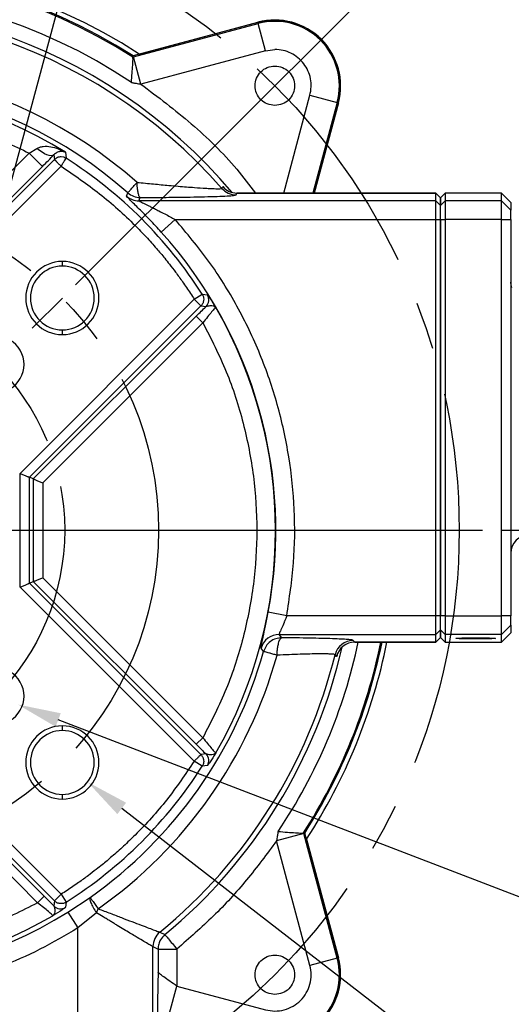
# Model space of a CAD drawing. Header units: millimetres. Extents: x 30 to 405, y 11 to 273.
# Tile 4 of 25: x 133 to 159, y 55 to 107. Entities that reach past the tile are written whole.
import ezdxf

# ---------------------------------------------------------------- set-up
doc = ezdxf.new("R2010")
doc.units = ezdxf.units.MM
doc.header["$PDSIZE"] = -1
doc.linetypes.add('CENTERX2', pattern=[20.32, 12.7, -2.54, 2.54, -2.54])
doc.layers.add('10', color=7, linetype='Continuous')
doc.styles.add('SLDTEXTSTYLE0', font='TXT', dxfattribs={"width": 0.7})
doc.dimstyles.new('SLDDIMSTYLE2', dxfattribs={"dimtxt": 8, "dimasz": 2.3, "dimexe": 0, "dimexo": 0.0625, "dimgap": 2, "dimtad": 1, "dimdec": 4, "dimlfac": 2, "dimzin": 12, "dimdsep": 46, "dimtxsty": 'SLDTEXTSTYLE0', "dimsah": 1, "dimcen": 0.09, "dimazin": 3, "dimtfac": 1, "dimtdec": 3, "dimtofl": 0, "dimtmove": 0, "dimatfit": 3, "dimfxl": 1, "dimfrac": 2, "dimtolj": 1, "dimtzin": 12, "dimarcsym": 0})
doc.dimstyles.new('SLDDIMSTYLE3', dxfattribs={"dimtxt": 8, "dimasz": 2.3, "dimexe": 0, "dimexo": 0.0625, "dimgap": 2, "dimtad": 0, "dimtih": 1, "dimtoh": 1, "dimdec": 3, "dimlfac": 2, "dimrnd": 1e-09, "dimzin": 12, "dimdsep": 46, "dimtxsty": 'SLDTEXTSTYLE0', "dimsah": 1, "dimcen": 0, "dimadec": 0, "dimazin": 3, "dimtfac": 1, "dimtdec": 3, "dimtofl": 0, "dimtmove": 0, "dimatfit": 3, "dimfxl": 1, "dimfrac": 2, "dimtolj": 1, "dimtzin": 12, "dimarcsym": 0})

# ---------------------------------------------------------------- blocks, each defined once
blk = doc.blocks.new('_D_7')
at = {"layer": '10', "transparency": 16777216}
for p, q in [((135.841, 93.351), (171.474, 128.984)), ((158.51, 80.27), (191.652, 80.27))]:
    blk.add_line(p, q, dxfattribs=at)
blk.add_arc((122.76, 80.27), 67.893, 0, 45, dxfattribs=at)
for points in [[(170.767, 128.277), (172.078, 126.346), (172.653, 126.902)], [(190.652, 80.27), (191.013, 82.576), (190.213, 82.563)]]:
    blk.add_solid(points, dxfattribs=at)
at = {"layer": '10', "transparency": 16777216, "insert": (192.605, 116.141), "char_height": 8, "attachment_point": 1, "rotation": 292.0654, "style": 'SLDTEXTSTYLE0'}
blk.add_mtext('45°', dxfattribs=at)
blk = doc.blocks.new('_D_9')
at = {"layer": '10', "color": 0, "lineweight": -2, "transparency": 16777216}
for p, q in [((142.429, 136.29), (129.991, 89.87)), ((144.729, 136.29), (142.429, 136.29))]:
    blk.add_line(p, q, dxfattribs=at)
at = {"layer": '10', "color": 0, "transparency": 16777216}
blk.add_solid([(129.62, 89.969), (130.361, 89.771), (129.395, 87.648)], dxfattribs=at)
at = {"layer": 'Defpoints', "color": 0, "transparency": 16777216}
for p in [(129.395, 87.648), (129.124, 86.634)]:
    blk.add_point(p, dxfattribs=at)
at = {"layer": '10', "color": 0, "transparency": 16777216, "insert": (144.096, 140.374), "char_height": 8, "width": 42.77954, "attachment_point": 1, "style": 'SLDTEXTSTYLE0'}
blk.add_mtext('\\A1;4-M5{\\fGDT|b0|i0|c0|p2;x}20', dxfattribs=at)
blk = doc.blocks.new('_D_10')
at = {"layer": '10', "color": 0, "lineweight": -2, "transparency": 16777216}
for p, q in [((177.405, 53.845), (134.913, 70.159)), ((187.049, 53.845), (177.405, 53.845))]:
    blk.add_line(p, q, dxfattribs=at)
at = {"layer": '10', "color": 0, "transparency": 16777216}
blk.add_solid([(135.05, 70.517), (134.775, 69.801), (132.765, 70.983)], dxfattribs=at)
at = {"layer": 'Defpoints', "color": 0, "transparency": 16777216}
for p in [(131.598, 71.431), (132.765, 70.983)]:
    blk.add_point(p, dxfattribs=at)
at = {"layer": '10', "color": 0, "transparency": 16777216, "insert": (186.501, 57.929), "char_height": 8, "width": 42.61087, "attachment_point": 1, "style": 'SLDTEXTSTYLE0'}
blk.add_mtext('\\A1;4-M6{\\fGDT|b0|i0|c0|p2;x}20', dxfattribs=at)
blk = doc.blocks.new('_D_11')
at = {"layer": '10', "color": 0, "lineweight": -2, "transparency": 16777216}
for p, q in [((179.712, 33.355), (138.296, 65.446)), ((182.793, 33.355), (179.712, 33.355))]:
    blk.add_line(p, q, dxfattribs=at)
at = {"layer": '10', "color": 0, "transparency": 16777216}
blk.add_solid([(138.531, 65.749), (138.061, 65.143), (136.478, 66.854)], dxfattribs=at)
at = {"layer": 'Defpoints', "color": 0, "transparency": 16777216}
for p in [(135.134, 67.896), (136.478, 66.854)]:
    blk.add_point(p, dxfattribs=at)
at = {"layer": '10', "color": 0, "transparency": 16777216, "insert": (182.356, 37.439), "char_height": 8, "width": 42.3893, "attachment_point": 1, "style": 'SLDTEXTSTYLE0'}
blk.add_mtext('\\A1;4-M8{\\fGDT|b0|i0|c0|p2;x}20', dxfattribs=at)
blk = doc.blocks.new('SW_CENTERMARKSYMBOL_0')
at = {"layer": '10', "color": 0}
blk.add_line((2.5, 0), (34.75, 0), dxfattribs=at)

msp = doc.modelspace()

# ---------------------------------------------------------------- linework, layer by layer
at = {"color": 7, "linetype": 'Continuous', "lineweight": 25}
for p, q in [((145.54368, 107.331761), (138.897632, 105.550958)), ((138.923646, 105.494887), (145.55944, 107.272943)), ((139.225002, 105.646137), (145.541815, 107.338722)), ((145.55944, 107.272943), (145.54368, 107.331761)), ((145.947498, 105.824692), (145.55944, 107.272943)), ((138.887465, 105.485188), (138.897638, 105.550956)), ((138.887465, 105.485188), (138.923646, 105.494887)), ((138.888493, 105.482457), (138.887465, 105.485188)), ((139.311704, 104.046636), (138.923646, 105.494887)), ((145.947498, 105.824692), (139.311704, 104.046636)), ((145.947498, 105.824692), (146.447682, 105.890542)), ((148.314392, 103.457798), (149.762643, 103.06974)), ((148.531502, 98.239785), (149.821462, 103.05398)), ((149.828422, 103.052115), (148.538962, 98.239785)), ((149.762643, 103.06974), (149.821462, 103.05398)), ((125.794687, 92.791808), (133.369157, 100.366277)), ((133.369157, 100.366277), (133.779974, 100.617344)), ((134.075952, 99.659482), (133.369157, 100.366277)), ((134.684473, 100.275578), (134.712954, 100.021792)), ((135.294341, 100.412803), (135.334087, 100.090411)), ((134.712954, 100.021792), (126.289174, 91.598012)), ((135.206981, 100.147497), (135.066352, 100.168038)), ((126.208719, 91.792248), (134.075952, 99.659482)), ((135.066352, 99.668394), (126.49619, 91.098232)), ((138.550144, 98.075549), (138.619197, 98.25075)), ((143.62978, 98.482261), (143.675964, 98.58051)), ((144.382901, 98.139913), (144.428053, 98.239344)), ((155.009604, 98.239785), (144.427086, 98.239785)), ((144.428053, 98.239344), (155.009604, 98.239344)), ((155.259604, 97.989785), (155.009604, 98.239785)), ((155.009604, 98.239344), (155.009604, 98.239785)), ((155.009604, 97.823834), (155.009604, 98.239344)), ((155.009604, 98.239344), (155.259604, 97.989454)), ((155.509604, 98.239785), (155.259604, 97.989785)), ((155.259604, 97.989455), (155.509604, 98.239345)), ((158.509604, 98.239785), (155.509604, 98.239785)), ((155.509604, 98.239785), (155.509604, 98.239345)), ((155.509604, 98.239345), (155.509604, 97.823834)), ((158.509604, 98.239345), (155.509604, 98.239345)), ((159.009604, 97.739785), (158.509604, 98.239785)), ((158.509604, 98.239345), (158.509604, 98.239785)), ((158.509604, 97.823834), (158.509604, 98.239345)), ((158.509604, 98.239345), (159.009604, 97.739565)), ((139.213354, 97.823834), (139.280391, 98.000819)), ((155.009604, 97.823834), (139.213354, 97.823834)), ((155.009604, 96.824274), (155.009604, 97.823834)), ((155.009604, 97.823834), (155.259604, 97.573944)), ((155.259604, 97.989455), (155.259604, 97.989785)), ((155.259604, 97.573944), (155.259604, 97.989455)), ((155.259604, 97.989454), (155.259604, 97.573944)), ((155.259604, 97.573944), (155.509604, 97.823834)), ((155.509604, 97.823834), (155.509604, 96.824275)), ((158.509604, 97.823834), (155.509604, 97.823834)), ((158.509604, 96.824275), (158.509604, 97.823834)), ((159.009604, 97.324054), (158.509604, 97.823834)), ((159.009604, 97.739565), (159.009604, 97.739785)), ((159.009604, 97.739565), (159.009604, 97.324054)), ((155.259604, 96.824274), (155.259604, 97.573944)), ((159.009604, 96.824274), (159.009604, 97.324054)), ((141.145941, 96.824274), (140.403108, 96.155455)), ((141.145941, 96.824274), (155.009604, 96.824274)), ((155.009604, 75.715534), (155.009604, 96.824274)), ((155.009604, 96.824274), (155.259604, 96.824274)), ((155.259604, 96.824274), (155.509604, 96.824275)), ((155.259604, 75.715534), (155.259604, 96.824274)), ((155.259604, 96.824274), (155.259604, 75.715534)), ((155.509604, 96.824275), (155.509604, 75.715535)), ((158.509604, 96.824275), (155.509604, 96.824275)), ((158.509604, 75.715535), (158.509604, 96.824275)), ((158.509604, 96.824275), (159.009604, 96.824274)), ((159.009604, 96.824274), (159.009604, 75.715534)), ((135.133939, 94.344273), (135.133934, 94.594273)), ((132.880826, 83.299382), (142.158095, 92.576651)), ((142.158095, 92.576651), (142.580111, 92.844386)), ((142.580111, 92.844386), (142.854026, 92.810703)), ((133.380606, 83.092367), (142.511492, 92.223254)), ((142.511492, 92.223254), (142.783438, 92.192701)), ((142.261229, 91.677935), (133.589241, 83.005947)), ((142.614627, 91.324537), (134.089021, 82.798932)), ((142.614626, 91.324537), (142.261229, 91.677935)), ((135.134012, 90.694273), (135.134007, 90.944273)), ((132.880826, 77.240426), (132.880826, 83.299382)), ((133.380606, 77.447441), (133.380606, 83.092367)), ((133.589241, 83.005947), (133.380606, 83.092367)), ((133.589241, 83.005947), (133.589241, 77.533861)), ((134.089021, 82.798932), (134.089021, 77.740877)), ((134.089021, 77.740877), (142.614627, 69.215271)), ((142.158095, 67.963157), (132.880826, 77.240426)), ((133.380606, 77.447441), (133.589241, 77.533861)), ((142.511492, 68.316555), (133.380606, 77.447441)), ((133.589241, 77.533861), (142.261229, 68.861874)), ((147.077545, 75.715534), (146.095067, 75.899537)), ((155.009604, 75.715534), (147.077545, 75.715534)), ((155.009604, 74.715974), (155.009604, 75.715534)), ((155.259604, 75.715534), (155.009604, 75.715534)), ((155.509604, 75.715535), (155.259604, 75.715534)), ((155.259604, 74.965864), (155.259604, 75.715534)), ((155.509604, 75.715535), (155.509604, 74.715974)), ((155.509604, 75.715535), (158.509604, 75.715535)), ((158.509604, 74.715974), (158.509604, 75.715535)), ((159.009604, 75.715534), (158.509604, 75.715535)), ((159.009604, 75.215754), (159.009604, 75.715534)), ((158.509604, 74.715974), (159.009604, 75.215754)), ((159.009604, 75.215754), (159.009604, 74.800244)), ((146.676327, 74.715974), (155.009604, 74.715974)), ((146.810961, 74.538989), (146.676327, 74.715974)), ((155.259604, 74.965864), (155.009604, 74.715974)), ((155.009604, 74.300464), (155.009604, 74.715974)), ((155.259604, 74.550354), (155.009604, 74.300464)), ((155.009604, 74.300024), (155.259604, 74.550024)), ((155.509604, 74.715974), (155.259604, 74.965864)), ((155.259604, 74.550354), (155.259604, 74.965864)), ((155.259604, 74.965864), (155.259604, 74.550354)), ((155.509604, 74.300464), (155.259604, 74.550354)), ((155.259604, 74.550024), (155.259604, 74.550354)), ((155.259604, 74.550024), (155.509604, 74.300024)), ((158.509604, 74.715974), (155.509604, 74.715974)), ((155.509604, 74.715974), (155.509604, 74.300464)), ((159.009604, 74.800244), (158.509604, 74.300464)), ((158.509604, 74.300024), (159.009604, 74.800024)), ((158.509604, 74.300464), (158.509604, 74.715974)), ((159.009604, 74.800024), (159.009604, 74.800244)), ((150.702003, 74.300464), (150.624217, 74.399895)), ((150.700157, 74.300024), (155.009604, 74.300024)), ((155.009604, 74.300464), (150.702003, 74.300464)), ((155.009604, 74.300024), (155.009604, 74.300464)), ((155.509604, 74.300464), (158.509604, 74.300464)), ((155.509604, 74.300464), (155.509604, 74.300024)), ((155.509604, 74.300024), (158.509604, 74.300024)), ((158.509604, 74.300024), (158.509604, 74.300464)), ((145.84838, 73.808796), (145.712304, 73.980569)), ((149.732152, 73.542791), (149.653715, 73.639597)), ((125.789083, 70.148683), (135.066352, 60.871414)), ((135.133939, 69.595535), (135.133934, 69.845535)), ((134.167635, 60.76828), (125.495647, 69.440267)), ((125.582067, 69.648903), (134.712954, 60.518016)), ((133.814237, 60.414882), (125.288632, 68.940487)), ((142.261229, 68.861874), (142.614627, 69.215271)), ((142.783438, 68.347108), (142.511492, 68.316555)), ((142.580111, 67.695422), (142.158095, 67.963157)), ((142.854025, 67.729103), (142.580111, 67.695422)), ((135.134012, 65.945535), (135.134007, 66.195535)), ((147.984588, 64.105862), (146.536337, 63.717805)), ((147.974888, 64.142044), (147.972157, 64.141016)), ((147.974888, 64.142044), (147.984588, 64.105862)), ((148.040658, 64.131877), (147.974888, 64.142044)), ((149.762643, 57.470068), (147.984588, 64.105862)), ((149.821462, 57.485829), (148.040658, 64.131877)), ((148.314392, 57.082011), (146.536337, 63.717805)), ((148.135837, 63.804507), (149.828422, 57.487694)), ((135.066352, 60.871414), (135.334087, 60.449397)), ((133.814237, 60.414882), (134.167635, 60.76828)), ((134.712954, 60.518016), (134.682401, 60.246071)), ((135.334087, 60.449397), (135.300404, 60.175483)), ((135.432607, 59.922582), (136.614439, 60.702558)), ((135.432607, 59.922582), (135.96105, 59.074132)), ((136.945853, 59.886787), (135.96105, 59.074132)), ((136.945853, 59.886787), (137.044787, 60.094772)), ((135.96105, 49.769904), (135.96105, 59.074132)), ((140.324652, 58.852078), (140.324992, 58.851928)), ((140.324992, 58.851928), (140.59308, 58.721001)), ((139.959289, 58.079047), (139.959014, 58.079194)), ((139.959289, 49.769904), (139.959289, 58.079047)), ((139.959289, 58.079047), (140.230806, 57.950944)), ((140.230806, 57.950944), (140.230806, 56.723183)), ((140.230806, 57.950944), (141.230365, 57.950944)), ((141.230365, 57.950944), (141.230365, 55.979068)), ((149.762643, 57.470068), (148.314392, 57.082011)), ((149.821462, 57.485829), (149.762643, 57.470068)), ((140.230806, 56.723183), (140.233522, 56.599083)), ((140.842308, 54.530817), (141.230365, 55.979068)), ((141.230365, 55.979068), (145.947498, 54.715116))]:
    msp.add_line(p, q, dxfattribs=at)
at = {"color": 8, "linetype": 'Continuous', "lineweight": 25}
for p, q in [((146.91623, 98.239785), (148.314392, 103.457798)), ((149.762643, 103.06974), (148.468461, 98.239785))]:
    msp.add_line(p, q, dxfattribs=at)
at = {"color": 7, "linetype": 'Continuous', "lineweight": 25, "flags": 128}
for points in [[(134.684473, 100.275578), (134.619497, 100.239775), (134.53421, 100.227473), (134.431312, 100.23906), (134.314057, 100.27417), (134.186158, 100.331692), (134.051661, 100.409805), (133.914823, 100.506037), (133.779974, 100.617344)], [(159.057547, 93.192654), (159.027839, 93.308446), (159.009604, 93.498496)]]:
    msp.add_lwpolyline(points, dxfattribs=at)
at = {"color": 7, "linetype": 'Continuous', "lineweight": 25}
for centre, radius, start, end in [((122.759604, 80.269904), 30.25, 57.0224306, 122.9775694), ((122.759604, 80.269904), 29.992794, 57.448077, 122.551923), ((122.759604, 80.269904), 29.93015, 57.3922774, 122.6077226), ((122.759604, 80.269904), 28.754781, 56.0762008, 123.9237992), ((122.759604, 80.269904), 27.699353, 41.1095755, 230.6443602), ((146.447682, 103.957981), 3.5, 345, 105), ((146.447682, 103.957981), 3.492794, 345, 105), ((146.447682, 103.957981), 3.431901, 345, 105), ((122.759604, 80.269904), 24.720486, 48.5868331, 234.6992564), ((122.759604, 80.269904), 23.975769, 48.5868331, 234.6992564), ((122.759604, 80.269904), 23.724586, 58.1063849, 121.8936151), ((122.759604, 80.269904), 23.472752, 32.3917686, 57.6082314), ((144.383318, 99.14039), 1.000476, 221.1334339, 269.9761416), ((144.428469, 99.239821), 1.000476, 221.223367, 269.976195), ((139.213698, 98.8243), 1.000466, 228.4521925, 269.9803085), ((122.759604, 80.269904), 23.741187, 349.3922807, 41.9986894), ((135.133973, 92.644273), 1.95, 90.0011458, 270.0011458), ((135.133973, 92.644273), 1.95, 270.0011458, 90.0011458), ((135.133973, 92.644273), 1.7, 90.0011458, 270.0011458), ((135.133973, 92.644273), 1.7, 270.0011458, 90.0011458), ((142.429417, 92.54617), 0.500271, 315.044685, 31.923341), ((122.759604, 80.269904), 23.724586, 329.9909059, 30.0090941), ((131.598439, 89.108739), 1.5, 270.0020259, 90.0020259), ((160.009466, 79.041195), 0.999861, 92.3242982, 179.9931425), ((146.677071, 73.71544), 1.000535, 90.0425666, 164.6337776), ((122.759604, 80.269904), 29.992794, 327.448077, 348.5189501), ((122.759604, 80.269904), 30.25, 327.0224306, 348.6178803), ((150.624984, 73.399356), 1.000539, 90.043918, 166.1069063), ((150.702768, 73.299926), 1.000539, 90.043774, 165.9520223), ((122.759604, 80.269904), 23.975769, 305.3007436, 344.366381), ((122.759604, 80.269904), 24.720486, 305.3007436, 344.366381), ((122.759604, 80.269904), 27.699353, 309.3556398, 346.1508244), ((131.598439, 71.431069), 1.5, 270.0020259, 90.0020259), ((135.133973, 67.895535), 1.95, 90.0011458, 270.0011458), ((135.133973, 67.895535), 1.95, 270.0011458, 90.0011458), ((135.133973, 67.895535), 1.7, 90.0011458, 270.0011458), ((135.133973, 67.895535), 1.7, 270.0011458, 90.0011458), ((142.429417, 67.993639), 0.500271, 328.0766583, 44.955315), ((122.759604, 80.269904), 23.472752, 302.3917686, 327.6082314), ((122.759604, 80.269904), 23.971201, 238.0839494, 301.9160506), ((135.03587, 60.600092), 0.500271, 225.044685, 301.923341), ((122.759604, 80.269904), 23.724586, 239.9909059, 300.0090941), ((140.959524, 58.078801), 1.00051, 129.3864792, 179.9775052), ((140.959769, 58.078612), 1.000479, 129.3809057, 179.9750883), ((146.447682, 56.581827), 3.5, 255, 15), ((146.447682, 56.581827), 3.431901, 255, 15), ((146.447682, 56.581827), 3.492794, 269.9999909, 15)]:
    msp.add_arc(centre, radius, start, end, dxfattribs=at)
at = {"color": 8, "linetype": 'Continuous', "lineweight": 25}
for radius, start, end in [(27.971201, 40.0668795, 230.389468), (27.971201, 309.610532, 347.1278057), (28.754781, 326.0762008, 348.0174668), (29.93015, 327.3922774, 348.4945921)]:
    msp.add_arc((122.759604, 80.269904), radius, start, end, dxfattribs=at)
at = {"color": 7, "linetype": 'Continuous', "lineweight": 25}
msp.add_ellipse((157.134604, 74.507339), major_axis=(1.05, 0), ratio=0.02967926, dxfattribs=at)
for points, knots in [([(138.807355, 104.130061), (138.822545, 104.299839), (138.852916, 104.639293), (138.882134, 105.068503), (138.900724, 105.391478), (138.892569, 105.452141), (138.888493, 105.482457)], [0, 0, 0, 0, 0.250289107, 0.500431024, 0.750345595, 1, 1, 1, 1]), ([(138.807355, 104.130061), (138.86498, 104.120622), (138.939657, 104.108388), (139.023664, 104.094496), (139.134065, 104.076203), (139.227493, 104.060652), (139.311704, 104.046636)], [0, 0, 0, 0, 0.343382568, 0.444994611, 0.499753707, 1, 1, 1, 1]), ([(133.779974, 100.617344), (133.829499, 100.642849), (133.938734, 100.699107), (134.190149, 100.741493), (134.673181, 100.716429), (135.042389, 100.535958), (135.294341, 100.412803)], [0, 0, 0, 0, 0.09957681, 0.219632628, 0.467468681, 1, 1, 1, 1]), ([(134.075952, 99.659482), (134.181553, 99.765396), (134.392041, 99.976506), (134.587217, 100.176113), (134.684473, 100.275578)], [0, 0, 0, 0, 0.501697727, 1, 1, 1, 1]), ([(135.294341, 100.412803), (135.203459, 100.438359), (135.070798, 100.475664), (134.852617, 100.417755), (134.737504, 100.320419), (134.684473, 100.275578)], [0, 0, 0, 0, 0.53983786, 0.788009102, 1, 1, 1, 1]), ([(135.066352, 100.168038), (135.032617, 100.165966), (134.965459, 100.161841), (134.838984, 100.122772), (134.762781, 100.061716), (134.712954, 100.021792)], [0, 0, 0, 0, 0.2589055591, 0.5154105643, 1, 1, 1, 1]), ([(135.066352, 99.668394), (135.762975, 99.194923), (137.157261, 98.247272), (138.61742, 96.921376), (139.593074, 95.910768), (140.116995, 95.32571), (140.528321, 94.835294), (140.862376, 94.416955), (141.18285, 93.998455), (141.557715, 93.481627), (141.889126, 92.99611), (142.090416, 92.682197), (142.158095, 92.576651)], [0, 0, 0, 0, 0.249751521, 0.499876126, 0.583366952, 0.666689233, 0.732895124, 0.773315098, 0.825571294, 0.889324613, 0.962788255, 1, 1, 1, 1]), ([(139.280391, 98.000819), (139.26154, 98.014426), (139.222713, 98.042452), (139.173942, 98.21122), (139.141956, 98.412041), (139.121813, 98.609596), (139.11532, 98.739276), (139.111816, 98.809257)], [0, 0, 0, 0, 0.242450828, 0.499380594, 0.702168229, 0.83927887, 1, 1, 1, 1]), ([(139.111816, 98.809257), (139.406288, 98.780499), (139.978694, 98.724599), (140.706032, 98.65802), (141.289908, 98.607347), (141.746586, 98.569842), (142.25282, 98.53094), (142.677817, 98.50187), (143.013035, 98.482855), (143.294526, 98.469943), (143.561323, 98.463777), (143.607174, 98.476158), (143.62978, 98.482261)], [0, 0, 0, 0, 0.141146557, 0.274365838, 0.358848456, 0.439939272, 0.517779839, 0.644167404, 0.704391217, 0.762934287, 0.883123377, 1, 1, 1, 1]), ([(139.280391, 98.000819), (139.491835, 98.002039), (139.907625, 98.004438), (140.509581, 98.009556), (141.196704, 98.016984), (141.94328, 98.027781), (142.720112, 98.043565), (143.395478, 98.062829), (143.932689, 98.085898), (144.301535, 98.112004), (144.355817, 98.130623), (144.382901, 98.139913)], [0, 0, 0, 0, 0.085993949, 0.169100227, 0.249752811, 0.37787609, 0.49962707, 0.624441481, 0.749712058, 0.875113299, 1, 1, 1, 1]), ([(140.403108, 96.155455), (140.202223, 96.374681), (139.799716, 96.813937), (139.30895, 97.31077), (138.962316, 97.653286), (138.742051, 97.869231), (138.579387, 98.031358), (138.559904, 98.060801), (138.550144, 98.075549)], [0, 0, 0, 0, 0.2461143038, 0.4931330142, 0.618551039, 0.7448205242, 0.8721753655, 1, 1, 1, 1]), ([(139.213354, 97.823834), (139.21759, 97.819962), (139.226537, 97.811783), (139.3015, 97.772846), (139.401126, 97.723286), (139.520331, 97.664714), (139.666085, 97.593535), (139.838962, 97.508384), (140.045568, 97.405143), (140.298228, 97.277517), (140.576141, 97.132798), (140.866694, 96.978135), (141.052821, 96.875582), (141.145941, 96.824274)], [0, 0, 0, 0, 0.0595775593, 0.1258469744, 0.1838073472, 0.2507579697, 0.3222185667, 0.4054030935, 0.5005954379, 0.6110907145, 0.7502552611, 0.8750520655, 1, 1, 1, 1]), ([(142.580111, 92.844386), (142.597904, 92.811887), (142.630658, 92.752062), (142.657569, 92.641987), (142.660732, 92.508184), (142.618179, 92.352668), (142.54636, 92.265549), (142.511492, 92.223254)], [0, 0, 0, 0, 0.1646125, 0.303021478, 0.500629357, 0.757562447, 1, 1, 1, 1]), ([(142.854026, 92.810703), (142.865406, 92.799714), (142.888238, 92.777666), (143.029372, 92.577343), (143.194026, 92.312231), (143.303815, 92.135458)], [0, 0, 0, 0, 0.248785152, 0.499098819, 1, 1, 1, 1]), ([(142.261229, 91.677935), (142.351449, 91.767838), (142.532119, 91.947874), (142.699594, 92.111023), (142.783438, 92.192701)], [0, 0, 0, 0, 0.499364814, 1, 1, 1, 1]), ([(143.303815, 92.135458), (143.298586, 92.133262), (143.288098, 92.128858), (143.240728, 92.081912), (143.172335, 92.007229), (143.054295, 91.871501), (142.865083, 91.643898), (142.698546, 91.431544), (142.614626, 91.324537)], [0, 0, 0, 0, 0.122600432, 0.245912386, 0.367870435, 0.494036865, 0.745041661, 1, 1, 1, 1]), ([(142.783438, 92.192701), (142.853755, 92.21649), (142.969334, 92.255592), (143.192229, 92.22927), (143.264362, 92.168627), (143.303815, 92.135458)], [0, 0, 0, 0, 0.4130961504, 0.6789882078, 1, 1, 1, 1]), ([(132.880826, 83.299382), (132.942333, 83.273898), (133.068943, 83.221439), (133.208996, 83.163527), (133.295406, 83.127527), (133.342446, 83.107893), (133.372728, 83.095509), (133.378011, 83.093402), (133.380606, 83.092367)], [0, 0, 0, 0, 0.248475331, 0.511471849, 0.641110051, 0.76536636, 0.884790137, 1, 1, 1, 1]), ([(133.589241, 83.005947), (133.591835, 83.004912), (133.597118, 83.002805), (133.627401, 82.990421), (133.67444, 82.970787), (133.76085, 82.934787), (133.900903, 82.876875), (134.027513, 82.824416), (134.089021, 82.798932)], [0, 0, 0, 0, 0.115209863, 0.234633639, 0.358889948, 0.488528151, 0.751524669, 1, 1, 1, 1]), ([(133.589241, 77.533861), (133.591807, 77.534964), (133.597033, 77.53721), (133.627203, 77.549866), (133.674348, 77.569244), (133.760905, 77.604889), (133.900887, 77.662972), (134.027508, 77.715405), (134.089021, 77.740877)], [0, 0, 0, 0, 0.115209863, 0.234633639, 0.358889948, 0.488528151, 0.751524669, 1, 1, 1, 1]), ([(132.880826, 77.240426), (132.942339, 77.265898), (133.06896, 77.31833), (133.208942, 77.376413), (133.295498, 77.412059), (133.342644, 77.431437), (133.372814, 77.444093), (133.37804, 77.446339), (133.380606, 77.447441)], [0, 0, 0, 0, 0.248475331, 0.511471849, 0.641110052, 0.765366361, 0.884790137, 1, 1, 1, 1]), ([(145.712304, 73.980569), (145.714243, 74.016249), (145.718097, 74.087181), (145.816307, 74.536725), (145.952096, 75.161682), (146.047583, 75.654477), (146.095067, 75.899537)], [0, 0, 0, 0, 0.254911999, 0.506757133, 0.754718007, 1, 1, 1, 1]), ([(147.077545, 75.715534), (147.0536, 75.652687), (147.012688, 75.545312), (146.966211, 75.429656), (146.942843, 75.3728), (146.887914, 75.240252), (146.813963, 75.068897), (146.739472, 74.898), (146.697866, 74.799438), (146.673741, 74.733364), (146.675474, 74.721715), (146.676327, 74.715974)], [0, 0, 0, 0, 0.125843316, 0.215002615, 0.239665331, 0.247011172, 0.500032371, 0.631205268, 0.749982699, 0.8767771, 1, 1, 1, 1]), ([(146.810961, 74.538989), (146.705721, 74.529259), (146.489452, 74.509263), (146.196985, 74.348806), (145.963649, 74.1104), (145.886112, 73.907521), (145.84838, 73.808796)], [0, 0, 0, 0, 0.243309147, 0.5, 0.756690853, 1, 1, 1, 1]), ([(146.565546, 73.608106), (146.568866, 73.688088), (146.57498, 73.835411), (146.601678, 74.061279), (146.647449, 74.293131), (146.721283, 74.490782), (146.781768, 74.523296), (146.810961, 74.538989)], [0, 0, 0, 0, 0.164322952, 0.302674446, 0.500750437, 0.75903673, 1, 1, 1, 1]), ([(150.624217, 74.399895), (150.605093, 74.407909), (150.566837, 74.423939), (150.337812, 74.44717), (149.993655, 74.469043), (149.528237, 74.488889), (148.961749, 74.50627), (148.308691, 74.520618), (147.589586, 74.532026), (147.07106, 74.536663), (146.810961, 74.538989)], [0, 0, 0, 0, 0.124959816, 0.249970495, 0.374756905, 0.499982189, 0.625103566, 0.750008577, 0.874601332, 1, 1, 1, 1]), ([(146.565546, 73.608106), (146.486019, 73.63036), (146.3357, 73.672425), (146.110089, 73.735559), (145.941615, 73.782704), (145.86168, 73.805073), (145.851901, 73.80781), (145.84838, 73.808796)], [0, 0, 0, 0, 0.203784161, 0.385187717, 0.679392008, 0.884556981, 1, 1, 1, 1]), ([(149.653715, 73.639597), (149.638265, 73.646535), (149.607406, 73.660392), (149.423084, 73.673828), (149.144225, 73.681185), (148.771176, 73.681647), (148.317377, 73.674744), (147.792271, 73.660331), (147.205539, 73.639115), (146.780012, 73.618497), (146.565546, 73.608106)], [0, 0, 0, 0, 0.124669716, 0.248993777, 0.373259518, 0.497732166, 0.620442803, 0.744977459, 0.871468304, 1, 1, 1, 1]), ([(142.261229, 68.861874), (142.351481, 68.771938), (142.532149, 68.591906), (142.699625, 68.428756), (142.783438, 68.347108)], [0, 0, 0, 0, 0.499549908, 1, 1, 1, 1]), ([(142.614627, 69.215271), (142.698546, 69.108265), (142.865084, 68.89591), (143.054291, 68.668313), (143.172332, 68.532583), (143.240725, 68.4579), (143.288096, 68.41095), (143.298586, 68.406546), (143.303816, 68.40435)], [0, 0, 0, 0, 0.254958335, 0.505963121, 0.632114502, 0.754087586, 0.877392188, 1, 1, 1, 1]), ([(142.511492, 68.316555), (142.54636, 68.274259), (142.618179, 68.18714), (142.660733, 68.031618), (142.657568, 67.89781), (142.630653, 67.787735), (142.597902, 67.727917), (142.580111, 67.695422)], [0, 0, 0, 0, 0.242437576, 0.49937069, 0.697008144, 0.835409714, 1, 1, 1, 1]), ([(143.303815, 68.40435), (143.264362, 68.371185), (143.19223, 68.31055), (142.969326, 68.284231), (142.853752, 68.323324), (142.783438, 68.347108)], [0, 0, 0, 0, 0.321016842, 0.586908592, 1, 1, 1, 1]), ([(143.303815, 68.40435), (143.194021, 68.227569), (143.029365, 67.962454), (142.888235, 67.762139), (142.865405, 67.740093), (142.854025, 67.729103)], [0, 0, 0, 0, 0.500923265, 0.751225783, 1, 1, 1, 1]), ([(142.158095, 67.963157), (141.684623, 67.266534), (140.736972, 65.872247), (139.411077, 64.412089), (138.400469, 63.436435), (137.815411, 62.912514), (137.324994, 62.501188), (136.906656, 62.167132), (136.488155, 61.846659), (135.971327, 61.471793), (135.48581, 61.140383), (135.171897, 60.939093), (135.066352, 60.871414)], [0, 0, 0, 0, 0.249751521, 0.499876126, 0.583366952, 0.666689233, 0.732895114, 0.773315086, 0.825571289, 0.889324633, 0.962788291, 1, 1, 1, 1]), ([(146.619762, 64.222154), (146.610322, 64.164529), (146.598089, 64.089852), (146.584197, 64.005844), (146.565903, 63.895444), (146.550353, 63.802015), (146.536337, 63.717805)], [0, 0, 0, 0, 0.343382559, 0.444994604, 0.499753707, 1, 1, 1, 1]), ([(146.619762, 64.222154), (146.789539, 64.206964), (147.128994, 64.176593), (147.558204, 64.147375), (147.881179, 64.128785), (147.941841, 64.13694), (147.972157, 64.141016)], [0, 0, 0, 0, 0.250289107, 0.500431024, 0.750345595, 1, 1, 1, 1]), ([(134.625158, 59.725693), (134.622962, 59.730922), (134.618558, 59.741411), (134.571613, 59.788781), (134.496929, 59.857173), (134.361201, 59.975213), (134.133598, 60.164425), (133.921244, 60.330963), (133.814237, 60.414882)], [0, 0, 0, 0, 0.122600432, 0.245912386, 0.367870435, 0.494036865, 0.745041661, 1, 1, 1, 1]), ([(134.167635, 60.76828), (134.257538, 60.678059), (134.437574, 60.497389), (134.600723, 60.329915), (134.682401, 60.246071)], [0, 0, 0, 0, 0.499364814, 1, 1, 1, 1]), ([(135.334087, 60.449397), (135.301588, 60.431604), (135.241763, 60.39885), (135.131687, 60.371939), (134.997884, 60.368777), (134.842369, 60.411329), (134.755249, 60.483149), (134.712954, 60.518016)], [0, 0, 0, 0, 0.1646125, 0.303021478, 0.500629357, 0.757562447, 1, 1, 1, 1]), ([(136.614439, 60.702558), (136.603978, 60.677455), (136.58238, 60.625634), (136.643163, 60.430318), (136.766068, 60.173486), (136.887185, 59.980343), (136.945853, 59.886787)], [0, 0, 0, 0, 0.2421961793, 0.5, 0.7578038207, 1, 1, 1, 1]), ([(134.682401, 60.246071), (134.706191, 60.175753), (134.745292, 60.060175), (134.71897, 59.83728), (134.658327, 59.765147), (134.625158, 59.725693)], [0, 0, 0, 0, 0.41309615, 0.678988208, 1, 1, 1, 1]), ([(135.300404, 60.175483), (135.289414, 60.164102), (135.267367, 60.141271), (135.067043, 60.000136), (134.801932, 59.835482), (134.625158, 59.725693)], [0, 0, 0, 0, 0.248785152, 0.499098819, 1, 1, 1, 1]), ([(139.959014, 58.079194), (139.940391, 58.089415), (139.902766, 58.110065), (139.70135, 58.226756), (139.404838, 58.401232), (139.067852, 58.601202), (138.727711, 58.805481), (138.409507, 58.997699), (138.123481, 59.171383), (137.885766, 59.316511), (137.706248, 59.426249), (137.512497, 59.544415), (137.260185, 59.699147), (137.067273, 59.814305), (136.945853, 59.886787)], [0, 0, 0, 0, 0.1236411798, 0.2497989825, 0.3716996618, 0.4997327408, 0.5787070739, 0.6620545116, 0.7498844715, 0.7891348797, 0.8307177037, 0.8746379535, 0.9210961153, 1, 1, 1, 1]), ([(137.044787, 60.094772), (137.260712, 60.014646), (137.689445, 59.855551), (138.293414, 59.622315), (138.846353, 59.410191), (139.338516, 59.221912), (139.749407, 59.065765), (140.060259, 58.948604), (140.26709, 58.87181), (140.305548, 58.858627), (140.324652, 58.852078)], [0, 0, 0, 0, 0.1289126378, 0.2559654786, 0.3838575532, 0.5076039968, 0.6348523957, 0.7587784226, 0.8801779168, 1, 1, 1, 1]), ([(140.59308, 58.721001), (140.50671, 58.632205), (140.364828, 58.486341), (140.251951, 58.210582), (140.238166, 58.041315), (140.230806, 57.950944)], [0, 0, 0, 0, 0.420369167, 0.690539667, 1, 1, 1, 1]), ([(141.230365, 55.979068), (141.102595, 56.06575), (140.850994, 56.236441), (140.525758, 56.470796), (140.333106, 56.620622), (140.247584, 56.696963), (140.236309, 56.714582), (140.230806, 56.723183)], [0, 0, 0, 0, 0.267868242, 0.527475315, 0.770849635, 0.888140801, 1, 1, 1, 1]), ([(140.233522, 56.599083), (140.228181, 56.437468), (140.217536, 56.115376), (140.206799, 55.483113), (140.199789, 54.798247), (140.198919, 54.318008), (140.198485, 54.078254)], [0, 0, 0, 0, 0.250947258, 0.500125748, 0.750443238, 1, 1, 1, 1])]:
    msp.add_open_spline(points, degree=3, knots=knots, dxfattribs=at)
for points in [[(148.314392, 103.457798), (148.343118, 103.602871), (148.400568, 103.893019), (148.358582, 104.338626), (148.22376, 104.762508), (147.994269, 105.144719), (147.684477, 105.465314), (147.309934, 105.705251), (146.890377, 105.861139), (146.595247, 105.880741), (146.447682, 105.890542)], [(146.447682, 102.907981), (146.310255, 102.923764), (146.035403, 102.955331), (145.68589, 103.198142), (145.452353, 103.545215), (145.370346, 103.957981), (145.452353, 104.370748), (145.68589, 104.71782), (146.035403, 104.960632), (146.310255, 104.992198), (146.447682, 105.007981)], [(146.447682, 105.007981), (146.585108, 104.992198), (146.85996, 104.960632), (147.209473, 104.71782), (147.44301, 104.370748), (147.525017, 103.957981), (147.44301, 103.545215), (147.209473, 103.198142), (146.85996, 102.955331), (146.585108, 102.923764), (146.447682, 102.907981)], [(122.759604, 102.99493), (123.679638, 102.962936), (125.519704, 102.898949), (128.23636, 102.374734), (130.883513, 101.569996), (132.540609, 100.767517), (133.369157, 100.366277)], [(135.066352, 99.668394), (135.020899, 99.713847), (134.929993, 99.804753), (134.814552, 99.920194), (134.732327, 100.002419), (134.719412, 100.015334), (134.712954, 100.021792)], [(135.066352, 99.668394), (135.100787, 99.722673), (135.169657, 99.83123), (135.257116, 99.969086), (135.319409, 100.067276), (135.329194, 100.082699), (135.334087, 100.090411)], [(138.619197, 98.25075), (138.627886, 98.2606), (138.645262, 98.2803), (138.754539, 98.404194), (138.911441, 98.582081), (139.045024, 98.733532), (139.111816, 98.809257)], [(138.619197, 98.25075), (138.717992, 98.178925), (138.915582, 98.035277), (139.158788, 98.012305), (139.280391, 98.000819)], [(147.077545, 75.715534), (147.220924, 76.651632), (147.507682, 78.523826), (147.526438, 81.37113), (147.242384, 84.199721), (146.629707, 86.977458), (145.705854, 89.667753), (144.474989, 92.230289), (142.975889, 94.651071), (141.755924, 96.099873), (141.145941, 96.824274)], [(142.158095, 92.576651), (142.203547, 92.531199), (142.294453, 92.440293), (142.409894, 92.324852), (142.492119, 92.242627), (142.505035, 92.229711), (142.511492, 92.223254)], [(142.614627, 91.324537), (143.05177, 90.466786), (143.926056, 88.751285), (144.810787, 85.993708), (145.363379, 83.156647), (145.545256, 80.269904), (145.363379, 77.383161), (144.810787, 74.5461), (143.926056, 71.788523), (143.05177, 70.073022), (142.614627, 69.215271)], [(142.511492, 68.316555), (142.505035, 68.310097), (142.492119, 68.297181), (142.409894, 68.214957), (142.294453, 68.099516), (142.203547, 68.00861), (142.158095, 67.963157)], [(146.536337, 63.717805), (146.018032, 63.014721), (144.981424, 61.608554), (143.203102, 59.675763), (141.887944, 58.525884), (141.230365, 57.950944)], [(135.066352, 60.871414), (135.020899, 60.825961), (134.929993, 60.735055), (134.814552, 60.619614), (134.732327, 60.537389), (134.719412, 60.524474), (134.712954, 60.518016)], [(133.814237, 60.414882), (132.956487, 59.977739), (131.240985, 59.103453), (128.483408, 58.218722), (125.646348, 57.666129), (122.759604, 57.484252), (119.872861, 57.666129), (117.0358, 58.218722), (114.278224, 59.103453), (112.562722, 59.977739), (111.704972, 60.414882)], [(136.614439, 60.702558), (136.622029, 60.691838), (136.637209, 60.6704), (136.732673, 60.535575), (136.869741, 60.341992), (136.986439, 60.177178), (137.044787, 60.094772)], [(135.96105, 59.074132), (135.294155, 58.683184), (133.960364, 57.901287), (131.832737, 56.970021), (129.635127, 56.226332), (127.37611, 55.693245), (125.077914, 55.370893), (122.759604, 55.263268), (120.441295, 55.370893), (118.143099, 55.693245), (115.884082, 56.226332), (113.686472, 56.970021), (111.558845, 57.901287), (110.225054, 58.683184), (109.558159, 59.074132)], [(140.59308, 58.721001), (140.604726, 58.70693), (140.628016, 58.678787), (140.776293, 58.499618), (140.984469, 58.248071), (141.1484, 58.049986), (141.230365, 57.950944)], [(146.447682, 55.531827), (146.310255, 55.54761), (146.035403, 55.579176), (145.68589, 55.821988), (145.452353, 56.16906), (145.370346, 56.581827), (145.452353, 56.994594), (145.68589, 57.341666), (146.035403, 57.584478), (146.310255, 57.616044), (146.447682, 57.631827)], [(146.447682, 57.631827), (146.585108, 57.616044), (146.85996, 57.584478), (147.209473, 57.341666), (147.44301, 56.994594), (147.525017, 56.581827), (147.44301, 56.16906), (147.209473, 55.821988), (146.85996, 55.579176), (146.585108, 55.54761), (146.447682, 55.531827)], [(145.947498, 54.715116), (146.113713, 54.68385), (146.446144, 54.621318), (146.954016, 54.695208), (147.424982, 54.888548), (147.829827, 55.199681), (148.140961, 55.604526), (148.3343, 56.075492), (148.408191, 56.583365), (148.345658, 56.915795), (148.314392, 57.082011)]]:
    msp.add_open_spline(points, degree=3, dxfattribs=at)
at = {"color": 8, "linetype": 'Continuous', "lineweight": 25}
for points, knots in [([(139.311704, 104.046636), (140.222524, 103.360327), (142.044901, 101.987153), (144.073618, 100.004578), (145.092799, 98.668313), (145.419642, 98.239785)], [0, 0, 0, 0, 0.404322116, 0.808971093, 1, 1, 1, 1]), ([(135.334087, 100.090411), (135.294372, 100.11535), (135.253889, 100.140773), (135.207856, 100.147372), (135.206981, 100.147497)], [0, 0, 0, 0, 0.981005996, 1, 1, 1, 1]), ([(143.675964, 98.58051), (143.682332, 98.580392), (143.690418, 98.580242), (143.748159, 98.521529), (143.760432, 98.50905)], [0, 0, 0, 0, 0.787454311, 1, 1, 1, 1]), ([(149.769603, 73.621242), (149.762982, 73.602099), (149.742766, 73.54365), (149.73642, 73.543136), (149.732152, 73.542791)], [0, 0, 0, 0, 0.3275206, 1, 1, 1, 1])]:
    msp.add_open_spline(points, degree=3, knots=knots, dxfattribs=at)
at = {"layer": '10', "linetype": 'CENTERX2'}
msp.add_line((122.759604, 80.269904), (135.133973, 92.644273), dxfattribs=at)
for radius in [33.5, 17.5, 12.5]:
    msp.add_circle((122.759604, 80.269904), radius, dxfattribs=at)

# ---------------------------------------------------------------- block references
at = {"layer": '10'}
msp.add_blockref('SW_CENTERMARKSYMBOL_0', (122.759604, 80.269904), dxfattribs=at)

# ---------------------------------------------------------------- dimensions: what is measured, and where the dimension line sits
for center, mpoint, text, picture, middle in [((129.123565, 86.633865), (129.395325, 87.648087), '4-M5{\\fGDT|b0|i0|c0|p2;x}20', '_D_9', (165.486204, 136.289601)), ((131.598439, 71.431069), (132.76539, 70.983046), '4-M6{\\fGDT|b0|i0|c0|p2;x}20', '_D_10', (207.806847, 53.844529)), ((135.133973, 67.895535), (136.477789, 66.854306), '4-M8{\\fGDT|b0|i0|c0|p2;x}20', '_D_11', (203.550473, 33.355011))]:
    dim = msp.add_radius_dim(center=center, mpoint=mpoint, text=text, dimstyle='SLDDIMSTYLE3', override={"dimpost": '<>'}, dxfattribs=at)
    dim.commit()
    dim.dimension.update_dxf_attribs({"geometry": picture, "text_midpoint": middle, "dimtype": 164})
dim = msp.add_angular_dim_2l(base=(185.48412, 106.251249), line1=((157.509604, 80.269904), (88.009604, 80.269904)), line2=((122.759604, 80.269904), (135.133973, 92.644273)), dimstyle='SLDDIMSTYLE2', dxfattribs=at)
dim.commit()
dim.dimension.update_dxf_attribs({"geometry": '_D_7', "text_midpoint": (185.679381, 105.774744), "dimtype": 162})

doc.saveas('drawing.dxf')
